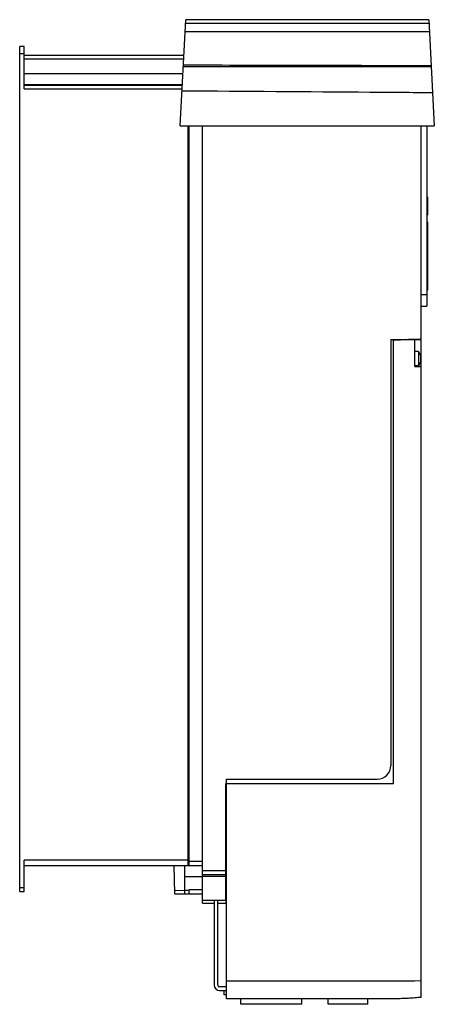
# Model space of a CAD drawing. Header units: millimetres. Extents: x 123 to 355, y 53 to 605.
import ezdxf

# ---------------------------------------------------------------- set-up
doc = ezdxf.new("R2010")
doc.units = ezdxf.units.MM
doc.header["$LTSCALE"] = 42.830272
doc.layers.get('0').update_dxf_attribs({"linetype": 'CONTINUOUS'})

msp = doc.modelspace()

# ---------------------------------------------------------------- linework, layer by layer
at = {"color": 7, "linetype": 'CONTINUOUS'}
for p, q in [((212.55, 545.68), (215.66, 605.1)), ((351.8, 605.1), (354.92, 545.68)), ((122.53, 116.68), (122.53, 590.18)), ((125.03, 590.18), (122.53, 590.18)), ((122.53, 586.15), (125.03, 586.15)), ((125.03, 566.39), (125.03, 590.18)), ((214.62, 585.18), (125.03, 585.18)), ((125.03, 583.18), (214.51, 583.18)), ((214.07, 574.87), (125.03, 574.87)), ((125.03, 568.88), (213.76, 568.88)), ((213.74, 568.39), (125.03, 568.39)), ((125.03, 566.39), (213.63, 566.39)), ((212.55, 545.68), (354.92, 545.68)), ((217.03, 131.18), (217.03, 545.68)), ((217.53, 131.32), (217.53, 545.68)), ((225.03, 110.18), (225.03, 545.68)), ((347.53, 426.44), (347.53, 545.68)), ((350.8, 545.68), (350.8, 444.75)), ((351.3, 505.8), (350.8, 505.8)), ((350.8, 504.2), (351.3, 504.2)), ((351.3, 495.8), (351.3, 505.8)), ((351.3, 497.4), (350.8, 497.4)), ((350.8, 495.8), (351.3, 495.8)), ((351.3, 491.8), (350.8, 491.8)), ((351.3, 453.8), (351.3, 491.8)), ((350.8, 490.2), (351.3, 490.2)), ((351.3, 483.4), (350.8, 483.4)), ((350.8, 481.8), (351.3, 481.8)), ((351.3, 477.8), (350.8, 477.8)), ((350.8, 476.2), (351.3, 476.2)), ((351.3, 469.4), (350.8, 469.4)), ((350.8, 467.8), (351.3, 467.8)), ((351.3, 463.8), (350.8, 463.8)), ((350.8, 462.2), (351.3, 462.2)), ((351.3, 455.4), (350.8, 455.4)), ((350.8, 453.8), (351.3, 453.8)), ((350.8, 451.07), (347.53, 451.07)), ((347.53, 444.75), (350.8, 444.75)), ((330.55, 425.92), (330.55, 187.32)), ((330.55, 425.92), (344.03, 425.92)), ((332.03, 425.63), (347.53, 426.44)), ((332.03, 177.18), (332.03, 425.63)), ((344.03, 426.01), (340.49, 426.01)), ((344.03, 426.01), (347.53, 426.01)), ((344.03, 426.01), (344.03, 426.01)), ((344.03, 425.93), (347.53, 425.93)), ((344.03, 410.77), (344.03, 425.92)), ((347.53, 57.38), (347.53, 426.01)), ((346.05, 419.19), (344.03, 419.19)), ((346.05, 419.19), (346.05, 411.16)), ((347.13, 417.16), (346.05, 419.19)), ((347.13, 417.16), (347.13, 413.2)), ((347.53, 415.22), (347.13, 415.22)), ((346.05, 411.16), (344.03, 411.16)), ((344.03, 410.77), (347.53, 410.77)), ((347.13, 413.2), (346.05, 411.16)), ((238.01, 177.18), (332.03, 177.18)), ((238.01, 126.18), (238.01, 177.18)), ((238.53, 179.68), (322.9, 179.68)), ((238.53, 56.6), (238.53, 179.68)), ((217.03, 134.18), (125.03, 134.18)), ((125.03, 116.68), (125.03, 134.18)), ((225.03, 133.54), (217.53, 133.54)), ((125.03, 131.18), (217.53, 131.18)), ((209.43, 115.31), (209.15, 131.18)), ((215.03, 115.31), (215.03, 131.18)), ((217.03, 131.32), (225.03, 131.32)), ((217.53, 131.18), (217.53, 131.3)), ((238.01, 128.23), (225.03, 128.23)), ((215.03, 125.05), (225.03, 125.05)), ((225.03, 126.18), (238.01, 126.18)), ((225.03, 125.31), (238.03, 125.31)), ((238.01, 126.27), (238.53, 126.28)), ((238.03, 125.35), (238.03, 126.18)), ((238.03, 111.73), (238.03, 125.31)), ((125.03, 118.75), (122.53, 118.75)), ((122.53, 116.68), (125.03, 116.68)), ((215.03, 117.15), (209.4, 117.16)), ((217.53, 117.21), (215.03, 117.21)), ((225.03, 117.58), (217.53, 117.58)), ((217.53, 115.31), (217.53, 117.58)), ((209.43, 115.31), (225.03, 115.31)), ((238.03, 111.73), (225.03, 111.73)), ((233.53, 111.68), (231.53, 111.68)), ((231.53, 111.68), (231.53, 64.21)), ((233.53, 64.21), (233.53, 111.68)), ((238.03, 111.7), (238.03, 110.18)), ((225.03, 110.18), (231.53, 110.18)), ((233.53, 110.18), (238.03, 110.18)), ((238.53, 63.18), (234.56, 63.18)), ((234.57, 61.18), (238.53, 61.18)), ((237.23, 58.79), (237.23, 61.18)), ((238.53, 58.79), (237.23, 58.79)), ((246.41, 53.48), (246.41, 56.6)), ((280.65, 53.48), (280.65, 56.6)), ((295.42, 53.48), (295.42, 56.6)), ((317.65, 53.48), (317.65, 56.92)), ((318.76, 56.6), (317.65, 56.6)), ((280.65, 53.48), (246.41, 53.48)), ((317.65, 53.48), (295.42, 53.48))]:
    msp.add_line(p, q, dxfattribs=at)
msp.add_lwpolyline([(351.8, 605.1), (306.54, 605.17), (260.89, 605.17), (215.66, 605.1)], dxfattribs=at)
for centre, radius, start, end in [((283.65, -28979.55), 29582.64, 89.867786, 90.131891), ((285.45, -31859.38), 32457.76, 89.882238, 90.123819), ((152.32, -51255.92), 51835.59, 89.778003, 89.931459), ((283.73, -52548.49), 53127.34, 89.925101, 90.074899), ((322.9, 187.32), 7.65, 270, 360), ((234.57, 64.21), 3.04, 180, 270), ((234.56, 64.21), 1.03, 180, 270)]:
    msp.add_arc(centre, radius, start, end, dxfattribs=at)
for points, knots in [([(353.95, 564.19), (342.25, 564.28), (295.46, 564.64), (248.66, 564.97), (213.57, 565.2)], [0, 0, 0, 0, 0.250061, 1, 1, 1, 1]), ([(238.53, 66.67), (247.35, 66.67), (265, 66.66), (291.46, 66.65), (318.97, 66.66), (337.66, 66.61), (347.53, 66.73)], [0, 0, 0, 0, 0.242772, 0.485545, 0.728307, 1, 1, 1, 1]), ([(347.53, 57.38), (346.34, 57.26), (343.95, 57.04), (340.36, 56.78), (337.36, 56.65), (334.95, 56.61), (333.63, 56.6), (332.75, 56.6), (331.85, 56.6), (329.97, 56.6), (328.09, 56.6), (327.2, 56.6), (325.05, 56.6), (321.29, 56.6), (313.91, 56.6), (304.73, 56.6), (293.69, 56.6), (282.66, 56.59), (271.63, 56.59), (256.92, 56.59), (245.89, 56.59), (238.53, 56.6)], [0, 0, 0, 0, 0.034023, 0.068046, 0.102069, 0.11908, 0.136092, 0.139856, 0.143621, 0.151149, 0.158678, 0.162442, 0.166206, 0.218318, 0.27043, 0.374655, 0.478879, 0.583103, 0.687327, 0.791552, 1, 1, 1, 1]), ([(295.42, 56.6), (294.85, 56.6), (290.59, 56.6), (285.67, 56.59), (281.32, 56.59), (280.65, 56.59)], [0, 0, 0, 0, 0.116957, 0.863994, 1, 1, 1, 1])]:
    msp.add_open_spline(points, degree=3, knots=knots, dxfattribs=at)
msp.add_open_spline([(246.41, 56.59), (243.79, 56.59), (241.16, 56.6), (238.53, 56.6)], degree=3, dxfattribs=at)

doc.saveas('drawing.dxf')
